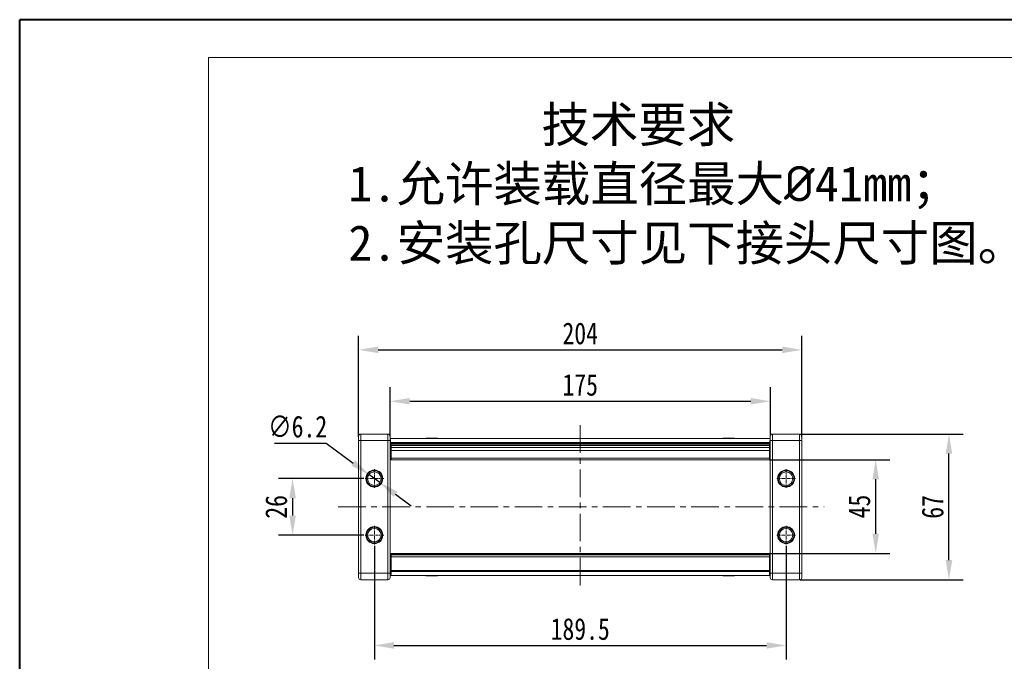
# Model space of a CAD drawing. Header units: millimetres. Extents: x 1995 to 3465, y 709 to 1742.
# Tile 8 of 45: x 1995 to 2448, y 1447 to 1742. Entities that reach past the tile are written whole.
import ezdxf

# ---------------------------------------------------------------- set-up
doc = ezdxf.new("R2010")
doc.units = ezdxf.units.MM
doc.linetypes.add('CENTER', pattern=[0.6, 0.375, -0.075, 0.075, -0.075])
doc.linetypes.add('CENTERX2', pattern=[20.32, 12.7, -2.54, 2.54, -2.54])
doc.styles.get("Standard").update_dxf_attribs({"font": '仿宋_GB2312.ttf', "width": 0.8})
doc.styles.add('样式 6', font='仿宋_GB2312.ttf')
doc.dimstyles.new('ISO-45.1', dxfattribs={"dimtxt": 10, "dimasz": 9, "dimexe": 6.5, "dimexo": 0.625, "dimgap": 2.5, "dimtad": 1, "dimtoh": 1, "dimdsep": 46, "dimtxsty": 'Standard', "dimcen": 2.5, "dimadec": 0, "dimazin": 0, "dimtfac": 1, "dimtmove": 0, "dimatfit": 3, "dimfxl": 0, "dimarcsym": 0})
doc.dimstyles.new('副本 ISO-45.1', dxfattribs={"dimtxt": 10, "dimasz": 9, "dimexe": 6.5, "dimexo": 0.625, "dimgap": 2.5, "dimtad": 1, "dimdsep": 46, "dimtxsty": 'Standard', "dimcen": 2.5, "dimadec": 0, "dimazin": 0, "dimtfac": 1, "dimtmove": 0, "dimatfit": 3, "dimfxl": 0, "dimarcsym": 0})

# ---------------------------------------------------------------- blocks, each defined once
blk = doc.blocks.new('*D2293')
at = {"color": 0, "lineweight": -2}
for p, q in [((2158.48, 1499.95), (2158.48, 1447.62)), ((2347.98, 1499.95), (2347.98, 1447.62)), ((2167.48, 1454.12), (2338.98, 1454.12))]:
    blk.add_line(p, q, dxfattribs=at)
at = {"color": 0, "lineweight": 9}
for points in [[(2167.48, 1455.62), (2167.48, 1452.62), (2158.48, 1454.12)], [(2338.98, 1455.62), (2338.98, 1452.62), (2347.98, 1454.12)]]:
    blk.add_solid(points, dxfattribs=at)
at = {"layer": 'Defpoints', "color": 0, "lineweight": 9}
for p in [(2158.48, 1500.57), (2347.98, 1500.57), (2347.98, 1454.12)]:
    blk.add_point(p, dxfattribs=at)
at = {"color": 0, "lineweight": 9, "insert": (2253.23, 1461.62), "char_height": 10, "attachment_point": 5}
blk.add_mtext('189.5', dxfattribs=at)
blk = doc.blocks.new('*D2294')
at = {"color": 0, "lineweight": -2}
for p, q in [((2340.99, 1539.56), (2395.73, 1539.56)), ((2389.23, 1505.48), (2389.23, 1530.56)), ((2340.9, 1496.48), (2395.73, 1496.48))]:
    blk.add_line(p, q, dxfattribs=at)
at = {"color": 0, "lineweight": 9}
for points in [[(2387.73, 1530.56), (2390.73, 1530.56), (2389.23, 1539.56)], [(2387.73, 1505.48), (2390.73, 1505.48), (2389.23, 1496.48)]]:
    blk.add_solid(points, dxfattribs=at)
at = {"layer": 'Defpoints', "color": 0, "lineweight": 9}
for p in [(2340.37, 1539.56), (2389.23, 1539.56), (2340.28, 1496.48)]:
    blk.add_point(p, dxfattribs=at)
at = {"color": 0, "lineweight": 9, "insert": (2381.73, 1518.02), "char_height": 10, "attachment_point": 5, "rotation": 90}
blk.add_mtext('45', dxfattribs=at)
blk = doc.blocks.new('*D2295')
at = {"color": 0, "lineweight": -2}
for p, q in [((2354.42, 1551.36), (2429.45, 1551.36)), ((2422.95, 1493.36), (2422.95, 1542.36)), ((2354.42, 1484.36), (2429.45, 1484.36))]:
    blk.add_line(p, q, dxfattribs=at)
at = {"color": 0, "lineweight": 9}
for points in [[(2421.45, 1542.36), (2424.45, 1542.36), (2422.95, 1551.36)], [(2421.45, 1493.36), (2424.45, 1493.36), (2422.95, 1484.36)]]:
    blk.add_solid(points, dxfattribs=at)
at = {"layer": 'Defpoints', "color": 0, "lineweight": 9}
for p in [(2353.79, 1551.36), (2422.95, 1551.36), (2353.79, 1484.36)]:
    blk.add_point(p, dxfattribs=at)
at = {"color": 0, "lineweight": 9, "insert": (2415.45, 1517.86), "char_height": 10, "attachment_point": 5, "rotation": 90}
blk.add_mtext('67', dxfattribs=at)
blk = doc.blocks.new('*D2296')
at = {"color": 0, "lineweight": -2}
for p, q in [((2165.73, 1550.39), (2165.73, 1572.94)), ((2340.73, 1550.65), (2340.73, 1572.94)), ((2174.73, 1566.44), (2331.73, 1566.44))]:
    blk.add_line(p, q, dxfattribs=at)
at = {"color": 0, "lineweight": 9}
for points in [[(2174.73, 1567.94), (2174.73, 1564.94), (2165.73, 1566.44)], [(2331.73, 1567.94), (2331.73, 1564.94), (2340.73, 1566.44)]]:
    blk.add_solid(points, dxfattribs=at)
at = {"layer": 'Defpoints', "color": 0, "lineweight": 9}
for p in [(2340.73, 1566.44), (2340.73, 1550.02), (2165.73, 1549.76)]:
    blk.add_point(p, dxfattribs=at)
at = {"color": 0, "lineweight": 9, "insert": (2253.23, 1573.94), "char_height": 10, "attachment_point": 5}
blk.add_mtext('175', dxfattribs=at)
blk = doc.blocks.new('*D2297')
at = {"color": 0, "lineweight": -2}
for p, q in [((2151.23, 1549.99), (2151.23, 1596.59)), ((2355.23, 1549.99), (2355.23, 1596.59)), ((2160.23, 1590.09), (2346.23, 1590.09))]:
    blk.add_line(p, q, dxfattribs=at)
at = {"color": 0, "lineweight": 9}
for points in [[(2160.23, 1591.59), (2160.23, 1588.59), (2151.23, 1590.09)], [(2346.23, 1591.59), (2346.23, 1588.59), (2355.23, 1590.09)]]:
    blk.add_solid(points, dxfattribs=at)
at = {"layer": 'Defpoints', "color": 0, "lineweight": 9}
for p in [(2355.23, 1590.09), (2151.23, 1549.36), (2355.23, 1549.36)]:
    blk.add_point(p, dxfattribs=at)
at = {"color": 0, "lineweight": 9, "insert": (2253.23, 1597.59), "char_height": 10, "attachment_point": 5}
blk.add_mtext('204', dxfattribs=at)
blk = doc.blocks.new('*D2298')
at = {"color": 0, "lineweight": -2}
for p, q in [((2153.56, 1530.86), (2114.34, 1530.86)), ((2120.84, 1521.86), (2120.84, 1513.86)), ((2153.56, 1504.86), (2114.34, 1504.86))]:
    blk.add_line(p, q, dxfattribs=at)
at = {"color": 0, "lineweight": 9}
for points in [[(2119.34, 1521.86), (2122.34, 1521.86), (2120.84, 1530.86)], [(2119.34, 1513.86), (2122.34, 1513.86), (2120.84, 1504.86)]]:
    blk.add_solid(points, dxfattribs=at)
at = {"layer": 'Defpoints', "color": 0, "lineweight": 9}
for p in [(2154.19, 1530.86), (2120.84, 1504.86), (2154.19, 1504.86)]:
    blk.add_point(p, dxfattribs=at)
at = {"color": 0, "lineweight": 9, "insert": (2113.34, 1517.86), "char_height": 10, "attachment_point": 5, "rotation": 90}
blk.add_mtext('26', dxfattribs=at)
blk = doc.blocks.new('*D2303')
at = {"color": 0, "lineweight": -2}
for p, q in [((2112.55, 1547.21), (2136.26, 1547.21)), ((2136.26, 1547.21), (2148.73, 1538.03)), ((2160.97, 1529.03), (2155.98, 1532.7)), ((2168.22, 1523.69), (2175.47, 1518.36))]:
    blk.add_line(p, q, dxfattribs=at)
at = {"color": 0, "lineweight": 9}
for points in [[(2149.62, 1539.24), (2147.84, 1536.83), (2155.98, 1532.7)], [(2169.11, 1524.9), (2167.33, 1522.48), (2160.97, 1529.03)]]:
    blk.add_solid(points, dxfattribs=at)
at = {"layer": 'Defpoints', "color": 0, "lineweight": 9}
for p in [(2155.98, 1532.7), (2160.97, 1529.03)]:
    blk.add_point(p, dxfattribs=at)
at = {"color": 0, "lineweight": 9, "insert": (2123.15, 1554.71), "char_height": 10, "attachment_point": 5}
blk.add_mtext('∅6.2', dxfattribs=at)

msp = doc.modelspace()

# ---------------------------------------------------------------- linework, layer by layer
at = {"color": 7, "lineweight": 40}
for p in [(1995.234, 708.926), (3456.062, 1741.94)]:
    msp.add_line(p, (1995.234, 1741.94), dxfattribs=at)
at = {"color": 7, "lineweight": 13}
for p in [(2082.188, 726.317), (3438.671, 1724.549)]:
    msp.add_line(p, (2082.188, 1724.549), dxfattribs=at)
at = {"color": 1, "linetype": 'CENTERX2', "lineweight": 13}
for p, q in [((2253.225, 1555.37), (2253.225, 1480.355)), ((2141.776, 1517.862), (2365.535, 1517.862))]:
    msp.add_line(p, q, dxfattribs=at)
at = {"color": 7, "linetype": 'Continuous', "lineweight": 15}
for p, q in [((2152.225, 1548.362), (2152.225, 1551.362)), ((2152.225, 1551.362), (2164.725, 1551.362)), ((2164.725, 1548.362), (2164.725, 1551.362)), ((2341.725, 1551.362), (2341.725, 1548.362)), ((2341.725, 1551.362), (2354.225, 1551.362)), ((2354.225, 1551.362), (2354.225, 1548.362)), ((2152.225, 1548.362), (2151.225, 1548.362)), ((2151.225, 1487.362), (2151.225, 1548.362)), ((2164.725, 1548.362), (2152.225, 1548.362)), ((2152.225, 1548.362), (2152.225, 1487.362)), ((2165.725, 1548.362), (2164.725, 1548.362)), ((2164.725, 1487.362), (2164.725, 1548.362)), ((2165.725, 1549.362), (2253.225, 1549.362)), ((2165.725, 1487.362), (2165.725, 1548.362)), ((2165.73, 1546.362), (2165.725, 1546.362)), ((2165.727, 1546.886), (2165.744, 1542.996)), ((2165.932, 1543.089), (2165.913, 1547.455)), ((2253.225, 1547.455), (2165.913, 1547.455)), ((2166.175, 1547.412), (2253.225, 1547.412)), ((2166.175, 1547.381), (2166.175, 1547.412)), ((2166.175, 1547.381), (2253.225, 1547.381)), ((2166.175, 1547.171), (2166.175, 1547.381)), ((2166.175, 1546.673), (2166.175, 1547.171)), ((2253.225, 1547.171), (2166.175, 1547.171)), ((2253.225, 1546.673), (2166.175, 1546.673)), ((2166.175, 1546.673), (2166.175, 1546.109)), ((2166.175, 1545.202), (2166.175, 1546.109)), ((2166.175, 1546.109), (2253.225, 1546.109)), ((2182.2, 1549.362), (2182.2, 1549.512)), ((2183.328, 1549.512), (2182.2, 1549.512)), ((2183.328, 1549.362), (2183.328, 1549.512)), ((2183.328, 1549.512), (2183.356, 1549.512)), ((2183.356, 1549.512), (2183.356, 1549.362)), ((2183.712, 1549.512), (2183.356, 1549.512)), ((2183.712, 1549.362), (2183.712, 1549.512)), ((2184.953, 1549.512), (2183.712, 1549.512)), ((2184.953, 1549.512), (2185.304, 1549.512)), ((2184.953, 1549.362), (2184.953, 1549.512)), ((2185.304, 1549.512), (2185.304, 1549.362)), ((2187.36, 1549.512), (2185.304, 1549.512)), ((2187.36, 1549.362), (2187.36, 1549.512)), ((2187.36, 1549.512), (2187.539, 1549.512)), ((2187.539, 1549.512), (2187.539, 1549.362)), ((2253.225, 1549.362), (2340.725, 1549.362)), ((2340.538, 1547.455), (2253.225, 1547.455)), ((2253.225, 1547.412), (2340.275, 1547.412)), ((2253.225, 1547.381), (2340.275, 1547.381)), ((2340.275, 1547.171), (2253.225, 1547.171)), ((2340.275, 1546.673), (2253.225, 1546.673)), ((2253.225, 1546.109), (2340.275, 1546.109)), ((2318.911, 1549.362), (2318.911, 1549.512)), ((2318.911, 1549.512), (2319.091, 1549.512)), ((2319.091, 1549.512), (2319.091, 1549.362)), ((2321.147, 1549.512), (2319.091, 1549.512)), ((2321.147, 1549.362), (2321.147, 1549.512)), ((2321.147, 1549.512), (2321.498, 1549.512)), ((2321.498, 1549.512), (2321.498, 1549.362)), ((2322.739, 1549.512), (2321.498, 1549.512)), ((2322.739, 1549.362), (2322.739, 1549.512)), ((2323.095, 1549.512), (2322.739, 1549.512)), ((2323.095, 1549.362), (2323.095, 1549.512)), ((2323.095, 1549.512), (2323.122, 1549.512)), ((2323.122, 1549.512), (2323.122, 1549.362)), ((2324.251, 1549.512), (2323.122, 1549.512)), ((2324.251, 1549.362), (2324.251, 1549.512)), ((2340.275, 1547.412), (2340.275, 1547.381)), ((2340.275, 1547.381), (2340.275, 1547.171)), ((2340.275, 1547.171), (2340.275, 1546.673)), ((2340.275, 1546.109), (2340.275, 1546.673)), ((2340.275, 1546.109), (2340.275, 1545.202)), ((2340.538, 1547.455), (2340.519, 1543.089)), ((2340.706, 1542.996), (2340.723, 1546.886)), ((2340.725, 1546.362), (2340.721, 1546.362)), ((2340.725, 1548.362), (2341.725, 1548.362)), ((2340.725, 1548.362), (2340.725, 1487.362)), ((2354.225, 1548.362), (2341.725, 1548.362)), ((2341.725, 1548.362), (2341.725, 1487.362)), ((2354.225, 1548.362), (2355.225, 1548.362)), ((2354.225, 1487.362), (2354.225, 1548.362)), ((2355.225, 1548.362), (2355.225, 1487.362)), ((2165.741, 1543.774), (2165.725, 1543.862)), ((2165.743, 1543.362), (2165.725, 1543.362)), ((2165.752, 1542.362), (2165.725, 1542.362)), ((2165.725, 1541.862), (2165.767, 1541.862)), ((2166.175, 1543.089), (2165.932, 1543.089)), ((2166.175, 1545.202), (2253.225, 1545.202)), ((2166.175, 1543.771), (2166.175, 1545.202)), ((2253.225, 1543.771), (2166.175, 1543.771)), ((2166.175, 1540.207), (2166.175, 1543.771)), ((2253.225, 1545.202), (2340.275, 1545.202)), ((2340.275, 1543.771), (2253.225, 1543.771)), ((2340.275, 1545.202), (2340.275, 1543.771)), ((2340.275, 1543.771), (2340.275, 1540.207)), ((2340.519, 1543.089), (2340.275, 1543.089)), ((2340.684, 1541.862), (2340.725, 1541.862)), ((2340.725, 1542.362), (2340.698, 1542.362)), ((2340.725, 1543.362), (2340.708, 1543.362)), ((2340.71, 1543.774), (2340.725, 1543.862)), ((2165.725, 1540.362), (2165.869, 1540.362)), ((2253.225, 1539.563), (2166.082, 1539.563)), ((2166.175, 1540.207), (2253.225, 1540.207)), ((2166.175, 1539.704), (2166.175, 1540.207)), ((2253.225, 1540.207), (2340.275, 1540.207)), ((2340.369, 1539.563), (2253.225, 1539.563)), ((2340.275, 1540.207), (2340.275, 1539.704)), ((2340.725, 1540.362), (2340.581, 1540.362)), ((2166.175, 1496.48), (2253.225, 1496.48)), ((2166.175, 1496.138), (2166.175, 1496.48)), ((2253.225, 1496.138), (2166.175, 1496.138)), ((2166.175, 1495.745), (2166.175, 1496.138)), ((2166.175, 1495.745), (2253.225, 1495.745)), ((2166.175, 1494.901), (2166.175, 1495.745)), ((2253.225, 1496.48), (2340.275, 1496.48)), ((2340.275, 1496.138), (2253.225, 1496.138)), ((2253.225, 1495.745), (2340.275, 1495.745)), ((2340.275, 1496.48), (2340.275, 1496.138)), ((2340.275, 1496.138), (2340.275, 1495.745)), ((2340.275, 1495.745), (2340.275, 1494.901)), ((2165.725, 1495.362), (2166.175, 1495.362)), ((2166.078, 1493.862), (2165.725, 1491.862)), ((2166.078, 1493.862), (2165.725, 1493.862)), ((2165.725, 1493.362), (2165.99, 1493.362)), ((2165.725, 1492.362), (2165.813, 1492.362)), ((2166.078, 1493.862), (2166.175, 1494.415)), ((2166.175, 1493.862), (2166.078, 1493.862)), ((2166.175, 1494.901), (2253.225, 1494.901)), ((2166.175, 1488.665), (2166.175, 1494.901)), ((2253.225, 1494.901), (2340.275, 1494.901)), ((2340.725, 1495.362), (2340.275, 1495.362)), ((2340.275, 1494.901), (2340.275, 1488.665)), ((2340.275, 1494.415), (2340.373, 1493.862)), ((2340.373, 1493.862), (2340.275, 1493.862)), ((2340.725, 1491.862), (2340.373, 1493.862)), ((2340.725, 1493.862), (2340.373, 1493.862)), ((2340.461, 1493.362), (2340.725, 1493.362)), ((2340.637, 1492.362), (2340.725, 1492.362)), ((2152.225, 1487.362), (2151.225, 1487.362)), ((2152.225, 1484.362), (2152.225, 1487.362)), ((2152.225, 1487.362), (2164.725, 1487.362)), ((2165.725, 1487.362), (2164.725, 1487.362)), ((2164.725, 1484.362), (2164.725, 1487.362)), ((2165.725, 1489.362), (2166.13, 1489.362)), ((2166.102, 1488.362), (2165.725, 1488.362)), ((2166.175, 1488.665), (2253.225, 1488.665)), ((2166.175, 1488.665), (2166.175, 1488.154)), ((2166.175, 1488.154), (2253.225, 1488.154)), ((2253.225, 1488.665), (2340.275, 1488.665)), ((2253.225, 1488.154), (2340.275, 1488.154)), ((2340.275, 1488.154), (2340.275, 1488.665)), ((2340.321, 1489.362), (2340.725, 1489.362)), ((2340.725, 1488.362), (2340.349, 1488.362)), ((2340.725, 1487.362), (2341.725, 1487.362)), ((2341.725, 1487.362), (2341.725, 1484.362)), ((2341.725, 1487.362), (2354.225, 1487.362)), ((2354.225, 1487.362), (2355.225, 1487.362)), ((2354.225, 1487.362), (2354.225, 1484.362)), ((2164.725, 1484.362), (2152.225, 1484.362)), ((2166.102, 1486.362), (2165.725, 1486.362)), ((2253.225, 1486.362), (2166.102, 1486.362)), ((2182.2, 1486.362), (2182.2, 1486.212)), ((2182.2, 1486.212), (2183.328, 1486.212)), ((2183.328, 1486.212), (2183.328, 1486.362)), ((2183.356, 1486.212), (2183.328, 1486.212)), ((2183.356, 1486.362), (2183.356, 1486.212)), ((2183.356, 1486.212), (2183.712, 1486.212)), ((2183.712, 1486.362), (2183.712, 1486.212)), ((2183.712, 1486.212), (2184.953, 1486.212)), ((2184.953, 1486.212), (2184.953, 1486.362)), ((2185.304, 1486.212), (2184.953, 1486.212)), ((2185.304, 1486.362), (2185.304, 1486.212)), ((2185.304, 1486.212), (2187.36, 1486.212)), ((2187.36, 1486.212), (2187.36, 1486.362)), ((2187.539, 1486.212), (2187.36, 1486.212)), ((2187.539, 1486.362), (2187.539, 1486.212)), ((2340.349, 1486.362), (2253.225, 1486.362)), ((2318.911, 1486.212), (2318.911, 1486.362)), ((2319.091, 1486.212), (2318.911, 1486.212)), ((2319.091, 1486.362), (2319.091, 1486.212)), ((2319.091, 1486.212), (2321.147, 1486.212)), ((2321.147, 1486.212), (2321.147, 1486.362)), ((2321.498, 1486.212), (2321.147, 1486.212)), ((2321.498, 1486.362), (2321.498, 1486.212)), ((2321.498, 1486.212), (2322.739, 1486.212)), ((2322.739, 1486.362), (2322.739, 1486.212)), ((2322.739, 1486.212), (2323.095, 1486.212)), ((2323.095, 1486.212), (2323.095, 1486.362)), ((2323.122, 1486.212), (2323.095, 1486.212)), ((2323.122, 1486.362), (2323.122, 1486.212)), ((2323.122, 1486.212), (2324.251, 1486.212)), ((2324.251, 1486.362), (2324.251, 1486.212)), ((2340.725, 1486.362), (2340.349, 1486.362)), ((2354.225, 1484.362), (2341.725, 1484.362))]:
    msp.add_line(p, q, dxfattribs=at)
at = {"color": 1, "linetype": 'CENTER', "lineweight": 9, "ltscale": 3.9624}
for p, q in [((2158.475, 1535.152), (2158.475, 1526.572)), ((2347.975, 1535.152), (2347.975, 1526.572)), ((2154.185, 1530.862), (2162.765, 1530.862)), ((2343.685, 1530.862), (2352.265, 1530.862)), ((2158.475, 1509.152), (2158.475, 1500.572)), ((2347.975, 1509.152), (2347.975, 1500.572)), ((2154.185, 1504.862), (2162.765, 1504.862)), ((2343.685, 1504.862), (2352.265, 1504.862))]:
    msp.add_line(p, q, dxfattribs=at)
at = {"color": 7, "linetype": 'Continuous', "lineweight": 15}
for centre, radius in [((2158.475, 1530.862), 3.9), ((2158.475, 1530.862), 3.1), ((2347.975, 1530.862), 3.9), ((2347.975, 1530.862), 3.1), ((2158.475, 1504.862), 3.9), ((2158.475, 1504.862), 3.1), ((2347.975, 1504.862), 3.9), ((2347.975, 1504.862), 3.1)]:
    msp.add_circle(centre, radius, dxfattribs=at)
for centre, start, end in [((2152.225, 1550.362), 90, 180), ((2164.725, 1550.362), 0, 90), ((2341.725, 1550.362), 90, 180), ((2354.225, 1550.362), 0, 90), ((2152.225, 1485.362), 180, 270), ((2164.725, 1485.362), 270, 0), ((2341.725, 1485.362), 180, 270), ((2354.225, 1485.362), 270, 0)]:
    msp.add_arc(centre, 1, start, end, dxfattribs=at)
at = {"color": 7, "linetype": 'Continuous', "lineweight": 15, "extrusion": (0, 0, -1)}
for centre, major_axis, ratio, start_param, end_param in [((2165.725, 1547.362), (0, -2), 0.0937783, 3.1415927, 4.666127), ((2165.681, 1546.862), (0, -0.5), 0.0937783, 4.4104983, 4.666127), ((2340.725, 1547.362), (0, -2), 0.0937783, 1.6170583, 3.1415927), ((2340.77, 1546.862), (0, -0.5), 0.0937783, 1.6170583, 1.872687), ((2166.082, 1543.163), (0, -3.6), 0.0937783, 6.0016292, 7.8077197), ((2166.082, 1543.163), (0, -1.6), 0.0937783, 5.6078432, 7.8077197), ((2340.369, 1543.163), (0, -1.6), 0.0937783, 4.7586509, 6.9585274), ((2340.369, 1543.163), (0, -3.6), 0.0937783, 4.7586509, 6.5647414), ((2166.102, 1489.162), (0, -0.8), 0.0280881, 5.08096, 6.2831853), ((2166.102, 1489.162), (0, -2.8), 0.0280881, 5.08096, 6.2831853), ((2166.196, 1487.865), (0, -2.8), 0.0280881, 1.9393673, 2.8720752), ((2340.254, 1487.865), (0, -2.8), 0.0280881, 3.4111101, 4.343818), ((2340.349, 1489.162), (0, -2.8), 0.0280881, 0, 1.2022253), ((2340.349, 1489.162), (0, -0.8), 0.0280881, 0, 1.2022253)]:
    msp.add_ellipse(centre, major_axis=major_axis, ratio=ratio, start_param=start_param, end_param=end_param, dxfattribs=at)
at = {"color": 7, "linetype": 'Continuous', "lineweight": 15}
for points, knots in [([(2151.225, 1548.362), (2151.225, 1548.614), (2151.225, 1549.002), (2151.225, 1549.468), (2151.225, 1549.787), (2151.225, 1550.045), (2151.225, 1550.294), (2151.225, 1550.336), (2151.225, 1550.362)], [0, 0, 0, 0, 0.2394429, 0.3698071, 0.5000001, 0.6303641, 0.7605571, 1, 1, 1, 1]), ([(2165.725, 1548.362), (2165.725, 1548.614), (2165.725, 1549.002), (2165.725, 1549.468), (2165.725, 1549.787), (2165.725, 1550.045), (2165.725, 1550.294), (2165.725, 1550.336), (2165.725, 1550.362)], [0, 0, 0, 0, 0.2394429, 0.3696359, 0.4999999, 0.6301929, 0.7605571, 1, 1, 1, 1]), ([(2340.725, 1550.362), (2340.725, 1550.336), (2340.725, 1550.294), (2340.725, 1550.045), (2340.725, 1549.787), (2340.725, 1549.468), (2340.725, 1549.002), (2340.725, 1548.614), (2340.725, 1548.362)], [0, 0, 0, 0, 0.23944295, 0.36963586, 0.49999992, 0.63019291, 0.76055705, 1, 1, 1, 1]), ([(2355.225, 1550.362), (2355.225, 1550.336), (2355.225, 1550.294), (2355.225, 1550.045), (2355.225, 1549.787), (2355.225, 1549.468), (2355.225, 1549.002), (2355.225, 1548.614), (2355.225, 1548.362)], [0, 0, 0, 0, 0.23944295, 0.36980709, 0.50000008, 0.63036414, 0.76055705, 1, 1, 1, 1]), ([(2162.075, 1530.862), (2162.027, 1531.315), (2161.952, 1532.014), (2161.504, 1532.853), (2161.039, 1533.425), (2160.466, 1533.894), (2159.627, 1534.328), (2158.475, 1534.55), (2157.324, 1534.328), (2156.485, 1533.894), (2155.912, 1533.425), (2155.447, 1532.853), (2154.998, 1532.014), (2154.924, 1531.315), (2154.875, 1530.862)], [0, 0, 0, 0, 0.1197215, 0.184837, 0.25, 0.3151155, 0.3802785, 0.5, 0.6197215, 0.684837, 0.75, 0.8151155, 0.8802785, 1, 1, 1, 1]), ([(2351.575, 1530.862), (2351.527, 1531.315), (2351.452, 1532.014), (2351.004, 1532.853), (2350.539, 1533.425), (2349.966, 1533.894), (2349.127, 1534.328), (2347.975, 1534.55), (2346.824, 1534.328), (2345.985, 1533.894), (2345.412, 1533.425), (2344.947, 1532.853), (2344.498, 1532.014), (2344.424, 1531.315), (2344.375, 1530.862)], [0, 0, 0, 0, 0.1197215, 0.184837, 0.25, 0.3151155, 0.3802785, 0.5, 0.6197215, 0.684837, 0.75, 0.8151155, 0.8802785, 1, 1, 1, 1]), ([(2154.875, 1530.862), (2154.924, 1530.41), (2154.998, 1529.711), (2155.447, 1528.872), (2155.912, 1528.3), (2156.485, 1527.831), (2157.324, 1527.397), (2158.475, 1527.175), (2159.627, 1527.397), (2160.466, 1527.831), (2161.039, 1528.299), (2161.504, 1528.872), (2161.952, 1529.711), (2162.027, 1530.41), (2162.075, 1530.862)], [0, 0, 0, 0, 0.1197215, 0.184837, 0.25, 0.3151155, 0.3802785, 0.5, 0.6197215, 0.684837, 0.75, 0.8151155, 0.8802785, 1, 1, 1, 1]), ([(2344.375, 1530.862), (2344.424, 1530.41), (2344.498, 1529.711), (2344.947, 1528.872), (2345.412, 1528.3), (2345.985, 1527.831), (2346.824, 1527.397), (2347.975, 1527.175), (2349.127, 1527.397), (2349.966, 1527.831), (2350.539, 1528.299), (2351.004, 1528.872), (2351.452, 1529.711), (2351.527, 1530.41), (2351.575, 1530.862)], [0, 0, 0, 0, 0.1197215, 0.184837, 0.25, 0.3151155, 0.3802785, 0.5, 0.6197215, 0.684837, 0.75, 0.8151155, 0.8802785, 1, 1, 1, 1]), ([(2162.075, 1504.862), (2162.027, 1505.315), (2161.952, 1506.014), (2161.504, 1506.853), (2161.039, 1507.425), (2160.466, 1507.894), (2159.627, 1508.328), (2158.475, 1508.55), (2157.324, 1508.328), (2156.485, 1507.894), (2155.912, 1507.425), (2155.447, 1506.853), (2154.998, 1506.014), (2154.924, 1505.315), (2154.875, 1504.862)], [0, 0, 0, 0, 0.1197215, 0.184837, 0.25, 0.3151155, 0.3802785, 0.5, 0.6197215, 0.684837, 0.75, 0.8151155, 0.8802785, 1, 1, 1, 1]), ([(2154.875, 1504.862), (2154.924, 1504.41), (2154.998, 1503.711), (2155.447, 1502.872), (2155.912, 1502.3), (2156.485, 1501.831), (2157.324, 1501.397), (2158.475, 1501.175), (2159.627, 1501.397), (2160.466, 1501.831), (2161.039, 1502.299), (2161.504, 1502.872), (2161.952, 1503.711), (2162.027, 1504.41), (2162.075, 1504.862)], [0, 0, 0, 0, 0.1197215, 0.184837, 0.25, 0.3151155, 0.3802785, 0.5, 0.6197215, 0.684837, 0.75, 0.8151155, 0.8802785, 1, 1, 1, 1]), ([(2351.575, 1504.862), (2351.527, 1505.315), (2351.452, 1506.014), (2351.004, 1506.853), (2350.539, 1507.425), (2349.966, 1507.894), (2349.127, 1508.328), (2347.975, 1508.55), (2346.824, 1508.328), (2345.985, 1507.894), (2345.412, 1507.425), (2344.947, 1506.853), (2344.498, 1506.014), (2344.424, 1505.315), (2344.375, 1504.862)], [0, 0, 0, 0, 0.1197215, 0.184837, 0.25, 0.3151155, 0.3802785, 0.5, 0.6197215, 0.684837, 0.75, 0.8151155, 0.8802785, 1, 1, 1, 1]), ([(2344.375, 1504.862), (2344.424, 1504.41), (2344.498, 1503.711), (2344.947, 1502.872), (2345.412, 1502.3), (2345.985, 1501.831), (2346.824, 1501.397), (2347.975, 1501.175), (2349.127, 1501.397), (2349.966, 1501.831), (2350.539, 1502.299), (2351.004, 1502.872), (2351.452, 1503.711), (2351.527, 1504.41), (2351.575, 1504.862)], [0, 0, 0, 0, 0.1197215, 0.184837, 0.25, 0.3151155, 0.3802785, 0.5, 0.6197215, 0.684837, 0.75, 0.8151155, 0.8802785, 1, 1, 1, 1]), ([(2151.225, 1485.362), (2151.225, 1485.389), (2151.225, 1485.431), (2151.225, 1485.68), (2151.225, 1485.938), (2151.225, 1486.257), (2151.225, 1486.723), (2151.225, 1487.111), (2151.225, 1487.362)], [0, 0, 0, 0, 0.23944295, 0.36980709, 0.50000008, 0.63036414, 0.76055705, 1, 1, 1, 1]), ([(2165.725, 1485.362), (2165.725, 1485.389), (2165.725, 1485.431), (2165.725, 1485.68), (2165.725, 1485.938), (2165.725, 1486.256), (2165.725, 1486.723), (2165.725, 1487.111), (2165.725, 1487.362)], [0, 0, 0, 0, 0.2394429, 0.3696359, 0.4999999, 0.6301929, 0.7605571, 1, 1, 1, 1]), ([(2340.725, 1487.362), (2340.725, 1487.111), (2340.725, 1486.723), (2340.725, 1486.257), (2340.725, 1485.938), (2340.725, 1485.68), (2340.725, 1485.431), (2340.725, 1485.389), (2340.725, 1485.362)], [0, 0, 0, 0, 0.2394429, 0.3696359, 0.4999999, 0.6301929, 0.7605571, 1, 1, 1, 1]), ([(2355.225, 1487.362), (2355.225, 1487.111), (2355.225, 1486.723), (2355.225, 1486.256), (2355.225, 1485.938), (2355.225, 1485.68), (2355.225, 1485.431), (2355.225, 1485.389), (2355.225, 1485.362)], [0, 0, 0, 0, 0.2394429, 0.3698071, 0.5000001, 0.6303641, 0.7605571, 1, 1, 1, 1])]:
    msp.add_open_spline(points, degree=3, knots=knots, dxfattribs=at)

# ---------------------------------------------------------------- texts
at = {"insert": (2146.479, 1701.914), "char_height": 16.3409, "attachment_point": 1, "style": '样式 6'}
msp.add_mtext('        技术要求\\P1.允许装载直径最大{\\fISOCPEUR|b0|i0|c0|p34;%%C}41mm；\\P2.安装孔尺寸见下接头尺寸图。', dxfattribs=at)

# ---------------------------------------------------------------- dimensions: what is measured, and where the dimension line sits
at = {"color": 5, "lineweight": 9}
for base, p1, p2, picture, middle in [((2355.225, 1590.087), (2151.225, 1549.362), (2355.225, 1549.362), '*D2297', (2253.225, 1597.587)), ((2340.725, 1566.442), (2165.725, 1549.761), (2340.725, 1550.023), '*D2296', (2253.225, 1573.942)), ((2347.975, 1454.115), (2158.475, 1500.572), (2347.975, 1500.572), '*D2293', (2253.225, 1461.615))]:
    dim = msp.add_linear_dim(base=base, p1=p1, p2=p2, dimstyle='副本 ISO-45.1', dxfattribs=at)
    dim.commit()
    dim.dimension.update_dxf_attribs({"geometry": picture, "text_midpoint": middle})
dim = msp.add_diameter_dim_2p(p1=(2160.972, 1529.025), p2=(2155.978, 1532.7), dimstyle='ISO-45.1', dxfattribs=at)
dim.commit()
dim.dimension.update_dxf_attribs({"geometry": '*D2303', "text_midpoint": (2123.155, 1547.212), "dimtype": 163})
for base, p1, p2, picture, middle in [((2422.953, 1551.362), (2353.79, 1484.362), (2353.79, 1551.362), '*D2295', (2415.453, 1517.862)), ((2120.842, 1504.862), (2154.185, 1530.862), (2154.185, 1504.862), '*D2298', (2113.342, 1517.862))]:
    dim = msp.add_linear_dim(base=base, p1=p1, p2=p2, angle=270, dimstyle='副本 ISO-45.1', dxfattribs=at)
    dim.commit()
    dim.dimension.update_dxf_attribs({"geometry": picture, "text_midpoint": middle})
dim = msp.add_linear_dim(base=(2389.226, 1539.563), p1=(2340.275, 1496.48), p2=(2340.369, 1539.563), angle=270, text='45', dimstyle='副本 ISO-45.1', dxfattribs=at)
dim.commit()
dim.dimension.update_dxf_attribs({"geometry": '*D2294', "text_midpoint": (2381.726, 1518.021)})

doc.saveas('drawing.dxf')
